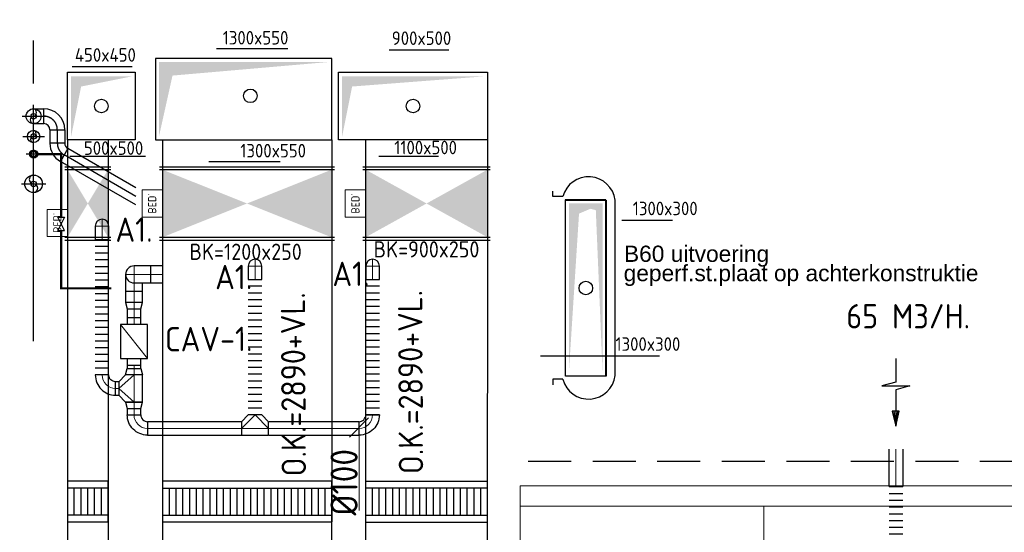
# Model space of a CAD drawing. Header units: millimetres. Extents: x -74135 to 19179, y 5032 to 51848.
# Tile 15 of 55: x -57548 to -50282, y 19156 to 22943. Entities that reach past the tile are written whole.
import ezdxf
from ezdxf.enums import TextEntityAlignment as Align

# ---------------------------------------------------------------- set-up
doc = ezdxf.new("R2010")
doc.units = ezdxf.units.MM
doc.header["$LTSCALE"] = 50
for name, pattern in [('CENTER', [50.8, 31.75, -6.35, 6.35, -6.35]), ('DASHDOT', [25.4, 12.7, -6.35, 0, -6.35]), ('HIDDEN', [9.525, 6.35, -3.175])]:
    doc.linetypes.add(name, pattern=pattern)
for name, color, linetype in [('4plfd', 254, 'Continuous'), ('60', 3, 'Continuous'), ('61', 4, 'Continuous'), ('SCHACHT-SPARING', 7, 'Continuous'), ('TEKST', 1, 'Continuous'), ('WL$2----_STRAMIEN', 1, 'CENTER'), ('WL522---_HARTLIJN', 1, 'DASHDOT'), ('WL522---_VWA', 2, 'Continuous'), ('WL523---_HWA', 2, 'Continuous'), ('WL532---_GRIJS_WATER', 30, 'Continuous'), ('WL570---_RETOUR', 100, 'Continuous'), ('WL570---_TOEVOER', 200, 'Continuous'), ('WM570---_RETOUR', 2, 'Continuous'), ('WM570---_TOEVOER', 2, 'Continuous')]:
    doc.layers.add(name, color=color, linetype=linetype)
for name, color, linetype, lineweight in [('WL570---_BESTAAND-ALGMEEN', 161, 'Continuous', 0), ('WL570---_BESTAAND-HARTLIJN', 161, 'Continuous', 0), ('WL570---_BESTAAND-MAATVOERING', 161, 'Continuous', 0), ('WL570---_BESTAAND-RETOUR', 140, 'Continuous', 0), ('WL570---_BESTAAND-TOEVOER', 180, 'Continuous', 0)]:
    doc.layers.add(name, color=color, linetype=linetype, lineweight=lineweight)
doc.styles.add('ISO', font='ISO', dxfattribs={"height": 162})
doc.styles.add('MAATVOERING', font='ISO')
doc.styles.get("Standard").update_dxf_attribs({"font": 'ARIAL.TTF'})

# ---------------------------------------------------------------- blocks, each defined once
blk = doc.blocks.new('BEDIENING')
blk.add_lwpolyline([(0, -100), (0, 100), (150, 100), (150, -100)], close=True)
at = {"layer": 'WL570---_BESTAAND-RETOUR', "style": 'ISO'}
blk.add_text('BED.', height=60, rotation=90, dxfattribs=at).set_placement((75, 0), align=Align.MIDDLE_CENTER)
blk = doc.blocks.new('$RPIJL')
for points in [[(10, 17.3, 0, 16.7, 0), (35, 60.6, 0, 0, 0), (94.3, 163.4, 0, 0, 0)], [(-94.3, -163.4, 0, 16.7, 0), (-69.3, -120.1, 0, 0, 0), (-10, -17.3, 0, 0, 0)]]:
    blk.add_lwpolyline(points, format="xyseb")
blk.add_circle((0, 0), 20)
blk = doc.blocks.new('*X188')
at = {"color": 0}
for p, q in [((21299.6, 13005), (21270.6, 13034)), ((21270.8, 13031.4), (21274.4, 13035)), ((21274.4, 13035), (21282.1, 13042.8)), ((21282.8, 13044.2), (21275.5, 13051.5)), ((21277.6, 13015.7), (21284.7, 13022.8)), ((21295.2, 13054.3), (21287.5, 13062)), ((21290.9, 13006.6), (21299.3, 13015)), ((21292.8, 13053.4), (21300.6, 13061.2)), ((21300.6, 13061.2), (21304.2, 13064.8)), ((21329.7, 13042.3), (21307.8, 13064.1)), ((21317.1, 13009.9), (21309.8, 13017.2)), ((21312.7, 13050.9), (21319.8, 13058)), ((21316, 13009.2), (21326.3, 13019.6)), ((21327.6, 13021.9), (21319.8, 13029.6)), ((21320.5, 13036.2), (21329, 13044.7))]:
    blk.add_line(p, q, dxfattribs=at)
blk = doc.blocks.new('VSP90015090015020-0')
at = {"layer": 'WL570---_TOEVOER'}
for p, q in [((50, -450), (50, 450)), ((250, -450), (250, 450)), ((50, 400), (250, 400)), ((50, 350), (250, 350)), ((50, 300), (250, 300)), ((50, 250), (250, 250)), ((50, 200), (250, 200)), ((50, 150), (250, 150)), ((50, 100), (250, 100)), ((50, 50), (250, 50)), ((50, 0), (250, 0)), ((50, -50), (250, -50)), ((50, -100), (250, -100)), ((50, -150), (250, -150)), ((50, -200), (250, -200)), ((50, -250), (250, -250)), ((50, -300), (250, -300)), ((50, -350), (250, -350)), ((50, -400), (250, -400))]:
    blk.add_line(p, q, dxfattribs=at)
blk.add_lwpolyline([(0, -450), (300, -450), (300, 450), (0, 450)], close=True, dxfattribs=at)
blk = doc.blocks.new('VSP12502001250200-0')
at = {"layer": 'WL570---_RETOUR'}
for p, q in [((50, -625), (50, 625)), ((250, -625), (250, 625)), ((50, 575), (250, 575)), ((50, 525), (250, 525)), ((50, 475), (250, 475)), ((50, 425), (250, 425)), ((50, 375), (250, 375)), ((50, 325), (250, 325)), ((50, 275), (250, 275)), ((50, 225), (250, 225)), ((50, 175), (250, 175)), ((50, 125), (250, 125)), ((50, 75), (250, 75)), ((50, 25), (250, 25)), ((50, -25), (250, -25)), ((50, -75), (250, -75)), ((50, -125), (250, -125)), ((50, -175), (250, -175)), ((50, -225), (250, -225)), ((50, -275), (250, -275)), ((50, -325), (250, -325)), ((50, -375), (250, -375)), ((50, -425), (250, -425)), ((50, -475), (250, -475)), ((50, -525), (250, -525)), ((50, -575), (250, -575))]:
    blk.add_line(p, q, dxfattribs=at)
blk.add_lwpolyline([(0, -625), (300, -625), (300, 625), (0, 625)], close=True, dxfattribs=at)
blk = doc.blocks.new('VSP30020030020020-0')
at = {"layer": 'WL570---_TOEVOER'}
for p, q in [((50, -150), (50, 150)), ((250, -150), (250, 150)), ((50, 100), (250, 100)), ((50, 50), (250, 50)), ((50, 0), (250, 0)), ((50, -50), (250, -50)), ((50, -100), (250, -100))]:
    blk.add_line(p, q, dxfattribs=at)
blk.add_lwpolyline([(0, -150), (300, -150), (300, 150), (0, 150)], close=True, dxfattribs=at)
blk = doc.blocks.new('KARH')
for p, q in [((1, 0.5), (0, 0.5)), ((0, -0.5), (1, -0.5))]:
    blk.add_line(p, q)
at = {"invisible_edges": 15}
blk.add_3dface([(0, 0.5), (0, -0.5), (1, -0.5), (1, 0.5)], dxfattribs=at)
blk = doc.blocks.new('VBO125020000050121-100')
blk.add_lwpolyline([(-625, -126.7), (625, -126.7), (625, -76.7, 0.052408), (595.5, 203.9), (585.1, 252.8), (-637.6, -7), (-627.2, -56, -0.052408), (-625, -76.7)], format="xyb", close=True)
blk = doc.blocks.new('FLLINE100')
blk.add_line((0, -50), (0, 50))
blk = doc.blocks.new('OEX10000100000')
at = {"rotation": 90}
for p in [(0, -50), (0, -100), (0, -150), (0, -200), (0, -250), (0, -300), (0, -350), (0, -400), (0, -450), (0, -500), (0, -550), (0, -600), (0, -650), (0, -700), (0, -750), (0, -800), (0, -850), (0, -900), (0, -950), (0, -1000)]:
    blk.add_blockref('FLLINE100', p, dxfattribs=at)
blk = doc.blocks.new('AFZPIJL')
for points in [[(0, -10), (0, -6.52), (-2.06, -5.97), (2.06, -5.97), (0, -5.41), (0, 0)], [(-0.26, -2.22), (0, 0)], [(0.26, -2.22), (0, 0)]]:
    blk.add_lwpolyline(points)
blk.add_lwpolyline([(0.52, -2.22), (-0.52, -2.22), (0, 0)], close=True)
blk = doc.blocks.new('KARO')
for p, q in [((1, 0.5), (0, 0.5)), ((0, -0.5), (1, -0.5))]:
    blk.add_line(p, q)
at = {"invisible_edges": 15}
blk.add_3dface([(0, 0.5), (0, -0.5), (1, -0.5), (1, 0.5)], dxfattribs=at)
at = {"layer": 'WL570---_BESTAAND-HARTLIJN'}
blk.add_line((0, 0), (1, 0), dxfattribs=at)
blk = doc.blocks.new('OBO10000090H')
blk.add_lwpolyline([(50, -100, 0.414214), (-100, 50), (-100, -50, -0.414214), (-50, -100)], format="xyb", close=True)
at = {"invisible_edges": 15}
for points in [[(-91.3, -50.8), (-74, 47.7), (-100, 50), (-100, -50)], [(-82.9, -53), (-48.7, 41), (-74, 47.7), (-91.3, -50.8)], [(-75, -56.7), (-25, 29.9), (-48.7, 41), (-82.9, -53)], [(-67.9, -61.7), (-3.6, 14.9), (-25, 29.9), (-75, -56.7)], [(-61.7, -67.9), (14.9, -3.6), (-3.6, 14.9), (-67.9, -61.7)], [(-56.7, -75), (29.9, -25), (14.9, -3.6), (-61.7, -67.9)], [(-53, -82.9), (41, -48.7), (29.9, -25), (-56.7, -75)], [(-50.8, -91.3), (47.7, -74), (41, -48.7), (-53, -82.9)], [(-50, -100), (50, -100), (47.7, -74), (-50.8, -91.3)]]:
    blk.add_3dface(points, dxfattribs=at)
at = {"layer": 'WL570---_BESTAAND-HARTLIJN'}
blk.add_arc((-100, -100), 100, 0, 90, dxfattribs=at)
blk = doc.blocks.new('OBO12500090ZE_0')
blk.add_lwpolyline([(-62.5, 0), (-62.5, -125), (62.5, -125), (62.5, -62.5)])
at = {"layer": 'WL570---_BESTAAND-HARTLIJN'}
blk.add_line((0, 0), (0, -125), dxfattribs=at)
blk = doc.blocks.new('OBO12500090ZE')
blk.add_lwpolyline([(-62.5, 0), (62.5, 0), (62.5, 125, 1), (-62.5, 125)], format="xyb", close=True)
at = {"layer": 'WL570---_BESTAAND-HARTLIJN'}
for points in [[(0, 0), (0, 187.5)], [(-62.5, 125), (62.5, 125)]]:
    blk.add_lwpolyline(points, dxfattribs=at)
blk = doc.blocks.new('OSV1251000460K')
blk.add_lwpolyline([(-46.7, -62.5), (0, -50), (0, 50), (-46.7, 62.5)], close=True)
at = {"layer": 'WL570---_BESTAAND-HARTLIJN'}
blk.add_line((-46.7, 0), (0, 0), dxfattribs=at)
blk = doc.blocks.new('OSV1251000460G')
blk.add_lwpolyline([(0, -62.5), (46.7, -50), (46.7, 50), (0, 62.5)], close=True)
at = {"layer": 'WL570---_BESTAAND-HARTLIJN'}
blk.add_line((0, 0), (46.7, 0), dxfattribs=at)
blk = doc.blocks.new('OTS12512510000H')
blk.add_lwpolyline([(-100, -62.5), (100, -62.5), (100, 62.5), (50, 112.5), (-50, 112.5), (-100, 62.5)], close=True)
at = {"layer": 'WL570---_BESTAAND-HARTLIJN'}
blk.add_line((-100, 0), (100, 0), dxfattribs=at)
at = {"layer": 'WL570---_BESTAAND-RETOUR'}
blk.add_lwpolyline([(-100, 0), (0, 112.5), (100, 0)], dxfattribs=at)
blk = doc.blocks.new('VBX1001000010025000')
blk.add_lwpolyline([(50, -100), (300, -100), (300, 100), (50, 100)], close=True)
for points in [[(50, 50), (0, 50), (0, -50), (50, -50)], [(300, -50), (350, -50), (350, 50), (300, 50)]]:
    blk.add_lwpolyline(points)
at = {"layer": 'WL570---_BESTAAND-HARTLIJN'}
blk.add_line((300, 0), (350, 0), dxfattribs=at)
at = {"layer": 'WL570---_BESTAAND-TOEVOER'}
blk.add_line((50, -100), (300, 100), dxfattribs=at)
blk = doc.blocks.new('OBO10000090ZH')
blk.add_lwpolyline([(-50, -100), (50, -100), (50, 0, 1), (-50, 0)], format="xyb", close=True)
at = {"layer": 'WL570---_BESTAAND-HARTLIJN'}
for points in [[(-50, 0), (50, 0)], [(0, -100), (0, 50)]]:
    blk.add_lwpolyline(points, dxfattribs=at)
blk = doc.blocks.new('OBO10000090L')
blk.add_lwpolyline([(50, 0, 0.414214), (-100, 150), (-100, 50, -0.414214), (-50, 0)], format="xyb", close=True)
at = {"invisible_edges": 15}
for points in [[(-91.3, 49.2), (-74, 147.7), (-100, 150), (-100, 50)], [(-82.9, 47), (-48.7, 141), (-74, 147.7), (-91.3, 49.2)], [(-75, 43.3), (-25, 129.9), (-48.7, 141), (-82.9, 47)], [(-67.9, 38.3), (-3.6, 114.9), (-25, 129.9), (-75, 43.3)], [(-61.7, 32.1), (14.9, 96.4), (-3.6, 114.9), (-67.9, 38.3)], [(-56.7, 25), (29.9, 75), (14.9, 96.4), (-61.7, 32.1)], [(-53, 17.1), (41, 51.3), (29.9, 75), (-56.7, 25)], [(-50.8, 8.7), (47.7, 26), (41, 51.3), (-53, 17.1)], [(-50, 0), (50, 0), (47.7, 26), (-50.8, 8.7)]]:
    blk.add_3dface(points, dxfattribs=at)
at = {"layer": 'WL570---_BESTAAND-HARTLIJN'}
blk.add_arc((-100, 0), 100, 0, 90, dxfattribs=at)
blk = doc.blocks.new('MVLINE')
blk.add_line((35.4, -35.4), (-35.4, 35.4))
blk = doc.blocks.new('OTS10010010000H')
blk.add_lwpolyline([(-100, -50), (100, -50), (100, 50), (50, 100), (-50, 100), (-100, 50)], close=True)
at = {"layer": 'WL570---_BESTAAND-HARTLIJN'}
blk.add_line((-100, 0), (100, 0), dxfattribs=at)
at = {"layer": 'WL570---_BESTAAND-RETOUR'}
blk.add_lwpolyline([(-100, 0), (0, 100), (100, 0)], dxfattribs=at)
blk = doc.blocks.new('Groep-53')
at = {"color": 8, "linetype": 'Continuous', "lineweight": 13}
for p, q in [((-54854.9, 19149.1), (-54854.9, 7003.9)), ((-22004.9, 19149), (-54854.9, 19149.1)), ((-36854.9, 18999.1), (-54854.9, 18999.1)), ((-22154.9, 18999.1), (-54854.9, 18999.1)), ((-53054.9, 18999.1), (-53054.9, 6825.7))]:
    blk.add_line(p, q, dxfattribs=at)
blk = doc.blocks.new('Block plafond 4e verd')
at = {"layer": '4plfd'}
blk.add_blockref('Groep-53', (73304.912, -19149.14), dxfattribs=at)

msp = doc.modelspace()

# ---------------------------------------------------------------- linework, layer by layer
at = {"color": 2, "linetype": 'HIDDEN'}
msp.add_line((-53795.6, 19680.2), (-35993.5, 19680.2), dxfattribs=at)
at = {"layer": '60', "color": 3}
for p, q in [((-53614.9, 21636.3), (-53614.9, 21676.3)), ((-53539.9, 21636.3), (-53614.9, 21636.3)), ((-53154.9, 20311.3), (-53154.9, 21611.3)), ((-53614.9, 20286.3), (-53614.9, 20246.3)), ((-53539.9, 20286.3), (-53614.9, 20286.3))]:
    msp.add_line(p, q, dxfattribs=at)
at = {"layer": '60', "color": 1, "linetype": 'Continuous'}
for p, q in [((-53103.5, 21462.7), (-52730, 21462.7)), ((-53705, 20460.8), (-52826.7, 20460.8))]:
    msp.add_line(p, q, dxfattribs=at)
msp.add_circle((-53370.6, 20960.2), 50, dxfattribs=at)
at = {"layer": '60', "color": 3}
for centre, start, end in [((-53350, 21586.5), 6.67404, 165.31406), ((-53350, 20336.1), 194.68594, 353.32596)]:
    msp.add_arc(centre, 196.4, start, end, dxfattribs=at)
at = {"layer": '61', "color": 1, "linetype": 'HIDDEN'}
for points in [[(-53058.3, 21501.1, 0, 33.3, 0), (-53108.3, 21414.5, 0, 0, 0), (-53345.6, 21003.5, 0, 0, 0)], [(-53395.6, 20916.9, 0, 33.3, 0), (-53445.6, 20830.3, 0, 0, 0), (-53682.9, 20419.3, 0, 0, 0)]]:
    msp.add_lwpolyline(points, format="xyseb", dxfattribs=at)
at = {"layer": 'WL$2----_STRAMIEN'}
for p, q in [((-57445.6, 20566.9), (-57445.6, 23551.8)), ((-57445.6, 22145.2), (-57445.6, 22315.2))]:
    msp.add_line(p, q, dxfattribs=at)
at = {"layer": 'WL522---_HARTLIJN'}
for p, q in [((-57530.6, 22230.2), (-57360.6, 22230.2)), ((-57270.6, 22130.2), (-57270.6, 22030.2)), ((-56690.7, 21637.7), (-57220.6, 21943.6))]:
    msp.add_line(p, q, dxfattribs=at)
for centre, start, end in [((-57370.6, 22130.2), 0, 90), ((-57170.6, 22030.2), 180.00004, 240.00004)]:
    msp.add_arc(centre, 100, start, end, dxfattribs=at)
at = {"layer": 'WL522---_VWA'}
for p, q in [((-57445.6, 22285.2), (-57370.6, 22285.2)), ((-57370.6, 22175.2), (-57370.6, 22285.2)), ((-57445.6, 22175.2), (-57370.6, 22175.2)), ((-57325.6, 22130.2), (-57215.6, 22130.2)), ((-57325.6, 22130.2), (-57325.6, 22030.2)), ((-57215.6, 22130.2), (-57215.6, 22030.2)), ((-57215.6, 22030.2), (-57325.6, 22030.2)), ((-57193.1, 21991.2), (-57248.1, 21896)), ((-56690.7, 21701.2), (-57193.1, 21991.2)), ((-56690.7, 21574.2), (-57248.1, 21896))]:
    msp.add_line(p, q, dxfattribs=at)
at = {"layer": 'WL522---_VWA', "color": 1, "linetype": 'DASHDOT'}
msp.add_line((-57535.6, 21730.2), (-57355.6, 21730.2), dxfattribs=at)
at = {"layer": 'WL522---_VWA'}
for centre, radius in [((-57445.6, 22230.2), 55), ((-57445.6, 21730.2), 65)]:
    msp.add_circle(centre, radius, dxfattribs=at)
for centre, radius, start, end in [((-57452.6, 22257.7), 28.4, 284.28371, 75.71629), ((-57370.6, 22130.2), 155, 0, 90), ((-57442.3, 22202.7), 27.7, 96.83088, 263.16912), ((-57370.6, 22130.2), 45, 0, 90), ((-57449.7, 22102.7), 22.9, 280.36947, 79.63053), ((-57445, 22057.7), 22.5, 91.42249, 268.57751), ((-57170.6, 22030.2), 155, 180.00004, 240.00004), ((-57170.6, 22030.2), 45, 180.00004, 240.00004), ((-57445.6, 21762.8), 32.4, 90.05238, 270.47782), ((-57447.1, 21697.8), 32.6, 273.50161, 86.77102)]:
    msp.add_arc(centre, radius, start, end, dxfattribs=at)
at = {"layer": 'WL523---_HWA', "color": 1, "linetype": 'DASHDOT'}
msp.add_line((-57525.6, 22080.2), (-57365.6, 22080.2), dxfattribs=at)
at = {"layer": 'WL523---_HWA'}
msp.add_circle((-57445.6, 22080.2), 45, dxfattribs=at)
at = {"layer": 'WL532---_GRIJS_WATER', "color": 1, "linetype": 'DASHDOT'}
msp.add_line((-57390.6, 21950.2), (-57500.6, 21950.2), dxfattribs=at)
at = {"layer": 'WL532---_GRIJS_WATER', "const_width": 16}
for points in [[(-57415.6, 21950.2), (-57241.7, 21950.2), (-57241.7, 21485.1)], [(-57415.6, 21950.2), (-57241.7, 21950.2), (-57241.7, 21485.1)], [(-57241.7, 21385.1), (-57241.7, 20958.9), (-56871.9, 20958.9)], [(-57241.7, 21385.1), (-57241.7, 20958.9), (-56871.9, 20958.9)]]:
    msp.add_lwpolyline(points, dxfattribs=at)
at = {"layer": 'WL532---_GRIJS_WATER'}
msp.add_lwpolyline([(-57266.7, 21485.1), (-57216.7, 21485.1), (-57266.7, 21385.1), (-57216.7, 21385.1)], close=True, dxfattribs=at)
msp.add_lwpolyline([(-57266.7, 21485.1), (-57216.7, 21485.1), (-57266.7, 21385.1), (-57216.7, 21385.1)], close=True, dxfattribs=at)
for radius in [30, 20]:
    msp.add_circle((-57445.6, 21950.2), radius, dxfattribs=at)
at = {"layer": 'WL570---_BESTAAND-MAATVOERING'}
msp.add_lwpolyline([(-55044.1, 19929.9), (-55044.1, 19929.9), (-55044.1, 19318)], dxfattribs=at)
at = {"layer": 'WL570---_BESTAAND-RETOUR'}
msp.add_line((-53521.7, 20311.3), (-53221.7, 20311.3), dxfattribs=at)
at = {"layer": 'WL570---_RETOUR'}
for p, q in [((-56495.6, 22055.2), (-56495.6, 19239.6)), ((-55245.6, 22055.2), (-55245.6, 19232.9)), ((-56515.6, 21855.2), (-55225.6, 21855.2)), ((-56515.6, 21835.2), (-55225.6, 21835.2)), ((-53521.7, 21611.3), (-53521.7, 20311.3)), ((-53221.7, 21611.3), (-53521.7, 21611.3)), ((-53501.6, 21611.3), (-53504.6, 21611.3)), ((-53221.7, 20311.3), (-53221.7, 21611.3)), ((-56515.6, 21335.2), (-55225.6, 21335.2)), ((-56515.6, 21315.2), (-55225.6, 21315.2))]:
    msp.add_line(p, q, dxfattribs=at)
for points in [[(-56545.6, 22655.2), (-56545.6, 22055.2), (-55245.6, 22055.2), (-55245.6, 22655.2)], [(-53520.6, 21610.2), (-53220.6, 21610.2), (-53220.6, 20310.2), (-53520.6, 20310.2)]]:
    msp.add_lwpolyline(points, close=True, dxfattribs=at)
for points in [[(-56420.6, 22530.2), (-55270.6, 22630.2), (-56520.6, 22630.2)], [(-56520.6, 22080.2), (-56420.6, 22530.2), (-56520.6, 22630.2)], [(-53496.7, 21586.3), (-53296.7, 21536.3), (-53246.7, 21586.3)], [(-53245.6, 21585.2), (-53420.6, 21510.2), (-53495.6, 21585.2)], [(-53420.6, 21510.2), (-53495.6, 20335.2), (-53495.6, 21585.2)], [(-53296.7, 21536.3), (-53246.7, 20336.3), (-53246.7, 21586.3)]]:
    msp.add_solid(points, dxfattribs=at)
at = {"layer": 'WL570---_RETOUR', "transparency": 33554687}
msp.add_solid([(-56495.6, 21335.2), (-56495.6, 21835.2), (-55245.6, 21835.2), (-55245.6, 21335.2)], dxfattribs=at)
at = {"layer": 'WL570---_TOEVOER'}
for p, q in [((-57195.6, 22055.2), (-57195.6, 18489.9)), ((-56695.6, 22055.2), (-57195.6, 22055.2)), ((-56895.6, 22055.2), (-56895.6, 18489.9)), ((-54095.6, 22055.2), (-55195.6, 22055.2)), ((-54995.6, 22055.2), (-54995.6, 20183.2)), ((-54095.6, 22055.2), (-54095.6, 20183.2)), ((-57215.6, 21855.2), (-56875.6, 21855.2)), ((-57215.6, 21835.2), (-56875.6, 21835.2)), ((-55015.6, 21855.2), (-54075.6, 21855.2)), ((-55015.6, 21835.2), (-54075.6, 21835.2)), ((-57215.6, 21335.2), (-56875.6, 21335.2)), ((-57215.6, 21315.2), (-56875.6, 21315.2)), ((-55015.6, 21335.2), (-54075.6, 21335.2)), ((-55015.6, 21315.2), (-54075.6, 21315.2))]:
    msp.add_line(p, q, dxfattribs=at)
for points in [[(-57195.6, 22055.2), (-57195.6, 22555.2), (-56695.6, 22555.2), (-56695.6, 22055.2)], [(-55195.6, 22055.2), (-55195.6, 22555.2), (-54095.6, 22555.2), (-54095.6, 22055.2)]]:
    msp.add_lwpolyline(points, dxfattribs=at)
for points in [[(-57170, 22074.4), (-57095, 22449.4), (-57170, 22524.4)], [(-57095, 22449.4), (-56720, 22524.4), (-57170, 22524.4)], [(-55095, 22449.4), (-54120, 22524.4), (-55170, 22524.4)], [(-55170, 22074.4), (-55095, 22449.4), (-55170, 22524.4)], [(-57195.6, 21335.2), (-57195.6, 21835.2), (-56895.6, 21835.2), (-56895.6, 21335.2)], [(-54995.6, 21335.2), (-54995.6, 21835.2), (-54095.6, 21835.2), (-54095.6, 21335.2)]]:
    msp.add_solid(points, dxfattribs=at)
at = {"layer": 'WM570---_TOEVOER', "color": 1, "linetype": 'Continuous'}
for p, q in [((-56095.2, 22729.8), (-55569.1, 22729.8)), ((-54821.8, 22720.8), (-54380.8, 22720.8)), ((-57160.5, 22597.1), (-56719.4, 22597.1)), ((-57178.8, 21935.3), (-56619.3, 21935.3)), ((-56152.5, 21895.3), (-55626.4, 21895.3)), ((-54898, 21935.1), (-54457, 21935.1))]:
    msp.add_line(p, q, dxfattribs=at)
at = {"layer": 'WM570---_TOEVOER', "color": 1, "linetype": 'HIDDEN'}
for points in [[(-55820.6, 22423.5, 0, 33.3, 0), (-55770.6, 22510.1, 0, 0, 0), (-55533.3, 22921.1, 0, 0, 0)], [(-56157.9, 21839.3, 0, 33.3, 0), (-56107.9, 21925.9, 0, 0, 0), (-55870.6, 22336.9, 0, 0, 0)]]:
    msp.add_lwpolyline(points, format="xyseb", dxfattribs=at)
at = {"layer": 'WM570---_TOEVOER', "color": 1, "linetype": 'Continuous'}
for points in [[(-56633.3, 22846.1, 0, 33.3, 0), (-56683.3, 22759.5, 0, 0, 0), (-56920.6, 22348.5, 0, 0, 0)], [(-54333.3, 22846.1, 0, 33.3, 0), (-54383.3, 22759.5, 0, 0, 0), (-54620.6, 22348.5, 0, 0, 0)], [(-56970.6, 22261.9, 0, 33.3, 0), (-57020.6, 22175.3, 0, 0, 0), (-57257.9, 21764.3, 0, 0, 0)], [(-54670.6, 22261.9, 0, 33.3, 0), (-54720.6, 22175.3, 0, 0, 0), (-54957.9, 21764.3, 0, 0, 0)]]:
    msp.add_lwpolyline(points, format="xyseb", dxfattribs=at)
for centre in [(-55845.6, 22380.2), (-56945.6, 22305.2), (-54645.6, 22305.2)]:
    msp.add_circle(centre, 50, dxfattribs=at)

# ---------------------------------------------------------------- block references
at = {"layer": 'SCHACHT-SPARING'}
for p in [(-57445.6, 22230.2), (-57445.6, 22080.2)]:
    msp.add_blockref('$RPIJL', p, dxfattribs=at)
at = {"layer": 'SCHACHT-SPARING', "rotation": 179.9999999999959}
for p in [(-57445.6, 21950.2), (-57445.6, 21730.2)]:
    msp.add_blockref('$RPIJL', p, dxfattribs=at)
at = {"layer": 'WL532---_GRIJS_WATER', "color": 1, "xscale": -1, "rotation": 269.999999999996}
msp.add_blockref('*X188', (-70480.6, 649.8), dxfattribs=at)
at = {"layer": 'WL570---_BESTAAND-ALGMEEN', "xscale": -1, "rotation": 359.9999999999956}
for p in [(-56495.6, 21585.2), (-54995.6, 21585.2), (-57195.6, 21441.9)]:
    msp.add_blockref('BEDIENING', p, dxfattribs=at)
at = {"layer": 'WL570---_BESTAAND-MAATVOERING', "xscale": 2, "yscale": 2, "zscale": 2, "rotation": 270}
msp.add_blockref('MVLINE', (-55044.1, 19929.9), dxfattribs=at)
at = {"layer": 'WL570---_BESTAAND-RETOUR', "xscale": 2.695763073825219, "yscale": 100, "zscale": 100, "rotation": 180}
msp.add_blockref('KARO', (-55911.2, 19923.1), dxfattribs=at)
at = {"layer": 'WL570---_BESTAAND-RETOUR', "xscale": 3.117930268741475, "yscale": 100, "zscale": 100}
msp.add_blockref('KARO', (-55711.2, 19923.1), dxfattribs=at)
at = {"layer": 'WL570---_BESTAAND-TOEVOER', "rotation": 90}
msp.add_blockref('VSP90015090015020-0', (-54545.6, 19230.8), dxfattribs=at)
at = {"layer": 'WL570---_RETOUR'}
for name, p in [('Block plafond 4e verd', (-72306, 19498.9)), ('OBO10000090ZH', (-56940.4, 21418.2)), ('OEX10000100000', (-56940.4, 21318.2)), ('OBO10000090ZH', (-55811.2, 21123.1)), ('OBO10000090ZH', (-54944.1, 21123.1)), ('OBO12500090ZE_0', (-56704.4, 21061.4)), ('OEX10000100000', (-55811.2, 21023.1)), ('OEX10000100000', (-54944.1, 21023.1)), ('OTS10010010000H', (-55811.2, 19923.1))]:
    msp.add_blockref(name, p, dxfattribs=at)
for name, p, rotation in [('OBO12500090ZE', (-56579.4, 21061.4), 90), ('OSV1251000460K', (-56704.4, 20806.9), 270), ('VBX1001000010025000', (-56704.4, 20390.5), 89.99999999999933), ('OBO10000090L', (-56940.4, 20318.2), 180), ('OTS12512510000H', (-56704.4, 20218.2), 90), ('OSV1251000460G', (-56704.4, 20118.2), 270), ('VSP12502001250200-0', (-55870.6, 19532.9), 270.0000000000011), ('VBO125020000050121-100', (-55870.6, 18918.9), 347.9153253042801)]:
    msp.add_blockref(name, p, dxfattribs=dict(at, rotation=rotation))
for name, p, xscale, yscale, zscale, rotation in [('KARO', (-56495.6, 21061.4), 83.73588116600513, 125, 125, 180), ('KARO', (-56704.4, 20853.5), 82.88108309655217, 125, 125, 90), ('KARO', (-56704.4, 20740.5), 66.41642936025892, 100, 100, 90), ('AFZPIJL', (-51083.2, 19938.7), -49.99999999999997, 50, 50, 180.0506517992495), ('KARO', (-56704.4, 20390.5), 25.58951426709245, 100, 100, 270), ('KARO', (-56704.4, 20023.1), 48.51784666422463, 100, 100, 90.00000000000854), ('KARO', (-55245, 19923.1), 463.0805854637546, 100, 100, 180), ('KARO', (-55044.1, 19923.1), 200.8835000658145, 100, 100, 180), ('KARO', (-51081.6, 19494), -275.9456809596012, 100, 100, 270.0506517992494), ('KARH', (-55870.6, 19232.9), 187.2903599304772, 1250, 200, 270.0000000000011)]:
    msp.add_blockref(name, p, dxfattribs=dict(at, xscale=xscale, yscale=yscale, zscale=zscale, rotation=rotation))
at = {"layer": 'WL570---_RETOUR', "xscale": -1}
for name, p, rotation in [('OSV1251000460G', (-56704.4, 20318.2), 270), ('OBO10000090H', (-56704.4, 19923.1), 90), ('OBO10000090H', (-54944.1, 19923.1), 180), ('OEX10000100000', (-51081.6, 19543.3), 0.0506517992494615)]:
    msp.add_blockref(name, p, dxfattribs=dict(at, rotation=rotation))
at = {"layer": 'WL570---_RETOUR', "yscale": 100, "zscale": 100}
for p, xscale in [((-56840.4, 20218.2), 23.57832158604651), ((-56604.4, 19923.1), 111.5985506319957), ((-56492.8, 19923.1), 578.8505072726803)]:
    msp.add_blockref('KARO', p, dxfattribs=dict(at, xscale=xscale))
at = {"layer": 'WL570---_TOEVOER', "xscale": 7462.492927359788, "yscale": 900, "zscale": 150, "rotation": 90.00000000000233}
msp.add_blockref('KARH', (-54545.6, 12718.7), dxfattribs=at)
at = {"layer": 'WL570---_TOEVOER', "rotation": 90}
msp.add_blockref('VSP30020030020020-0', (-57045.6, 19232.9), dxfattribs=at)

# ---------------------------------------------------------------- texts
at = {"layer": '61', "color": 7, "style": 'ISO'}
for p in [(-53023.7, 21468.4), (-53151.7, 20466.5)]:
    msp.add_text('1300x300', height=100, rotation=360, dxfattribs=at).set_placement(p, align=Align.BOTTOM_LEFT)
for p in [(-55435, 19569.4), (-54570.2, 19586.4)]:
    msp.add_text('O.K.=2890+VL.', height=180, rotation=90.31481, dxfattribs=at).set_placement(p)
at = {"layer": 'TEKST', "color": 7}
for s, p in [('B60 uitvoering', (-53088.9, 21153.7)), ('geperf.st.plaat op achterkonstruktie', (-53091.1, 21011.1))]:
    msp.add_text(s, height=120, dxfattribs=at).set_placement(p)
at = {"layer": 'WL570---_BESTAAND-MAATVOERING', "style": 'MAATVOERING'}
for s, height, rotation, p in [('A1.', 180, 0.24636, (-56841.5, 21301.4)), ('%%c100', 200, 90, (-55054.4, 19279.8))]:
    msp.add_text(s, height=height, rotation=rotation, dxfattribs=at).set_placement(p)
at = {"layer": 'WM570---_RETOUR', "style": 'MAATVOERING'}
msp.add_text('65 M3/H.', height=180, dxfattribs=at).set_placement((-51448.2, 20662))
at = {"layer": 'WM570---_TOEVOER', "color": 7, "style": 'ISO'}
for p in [(-56050, 22729.8), (-55920.1, 21895.3)]:
    msp.add_text('1300x550', height=100, dxfattribs=at).set_placement(p, align=Align.BOTTOM_LEFT)
for s, p in [('900x500', (-54802.4, 22726.5)), ('450x450', (-57141, 22602.8)), ('500x500', (-57074.5, 21914.4)), ('1100x500', (-54783.7, 21918.9))]:
    msp.add_text(s, height=100, rotation=360, dxfattribs=at).set_placement(p, align=Align.BOTTOM_LEFT)
at = {"layer": 'WM570---_TOEVOER', "style": 'ISO'}
for s, p in [('BK=1200x250', (-55880.8, 21228.6)), ('BK=900x250', (-54546, 21246.6))]:
    msp.add_text(s, height=120, rotation=360, dxfattribs=at).set_placement(p, align=Align.MIDDLE)
at = {"layer": 'WM570---_TOEVOER', "style": 'MAATVOERING'}
for s, p in [('A1.', (-55240.2, 20974.7)), ('A1.', (-56105.5, 20951.5)), ('CAV-1.', (-56476, 20492))]:
    msp.add_text(s, height=180, rotation=0.24636, dxfattribs=at).set_placement(p)

doc.saveas('drawing.dxf')
